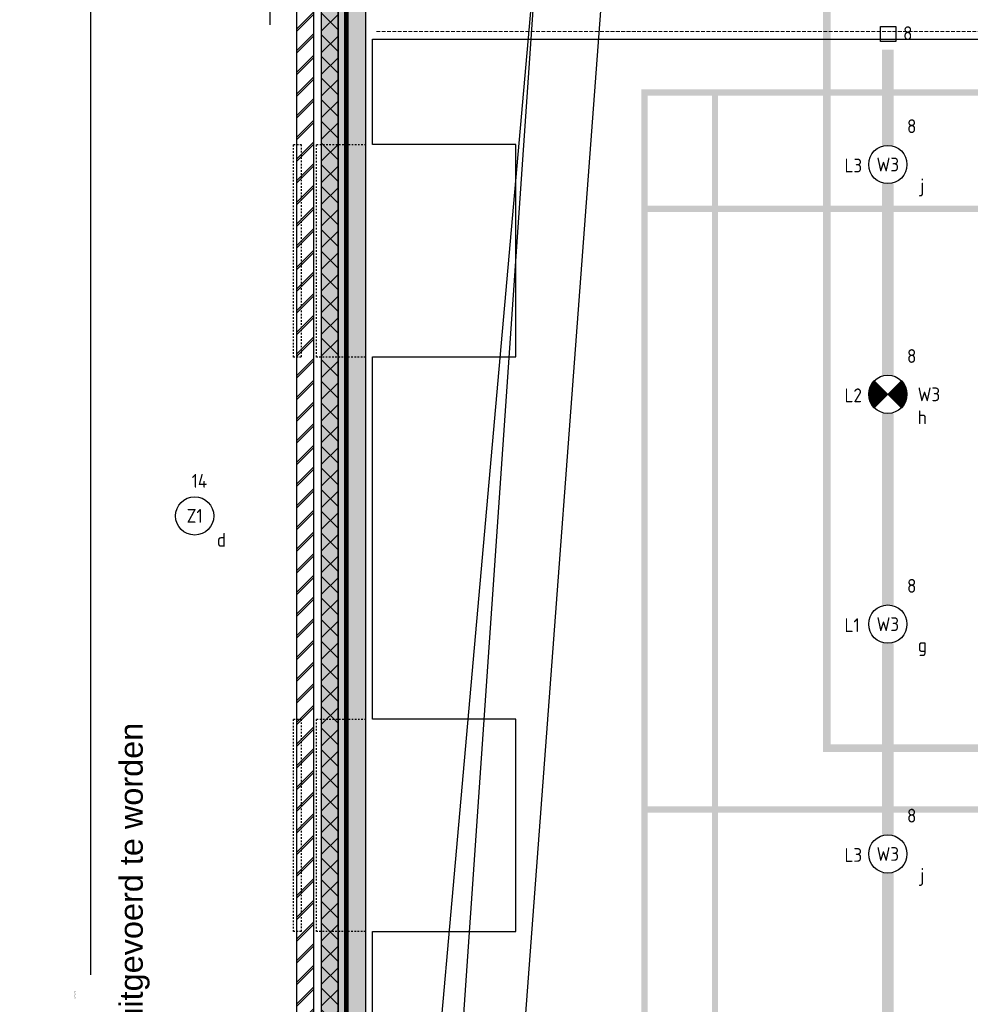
# Model space of a CAD drawing. Header units: millimetres. Extents: x -38031 to 123247, y -16330 to 129979.
# Tile 54 of 235: x -33232 to -27029, y 36425 to 42852. Entities that reach past the tile are written whole.
import ezdxf
from ezdxf.enums import TextEntityAlignment as Align

# ---------------------------------------------------------------- set-up
doc = ezdxf.new("R2010")
doc.units = ezdxf.units.MM
doc.header["$LTSCALE"] = 50
for name, pattern in [('HIDDEN', [9.525, 6.35, -3.175]), ('HIDDEN2', [4.7625, 3.175, -1.5875]), ('STYLE_01', [0.41664, 0.20828, -0.20836]), ('STYLE_02', [0.694425, 0.48607, -0.208355]), ('STYLE_11', [5, 3.888855, -0.416718, 0.277786, -0.416641])]:
    doc.linetypes.add(name, pattern=pattern)
for name, color, linetype in [('AL$1A---_ALGEMEEN', 8, 'Continuous'), ('AM$1A---_ARCERING', 8, 'Continuous'), ('AT$1A---_TEKST050', 8, 'Continuous'), ('AT$1A---_TEKST100', 8, 'Continuous'), ('BOUWKUNDIG', 8, 'Continuous'), ('brandscheiding', 5, 'HIDDEN'), ('EL6121--', 3, 'Continuous'), ('EL6311--', 3, 'Continuous'), ('EL6311--NV', 7, 'Continuous'), ('lengte voedingskabels', 3, 'Continuous')]:
    doc.layers.add(name, color=color, linetype=linetype)
doc.layers.add('Armaturen levering door W-aannemer', color=3, linetype='Continuous', plot=False)
doc.layers.add('Armaturen levering door W-aannemer--NV', color=7, linetype='Continuous', plot=False)
doc.layers.add('stramien', color=1, linetype='STYLE_11', lineweight=15)
doc.styles.add('Arial', font='ARIAL.TTF')
doc.styles.add('BURO-018', font='iso.shx', dxfattribs={"height": 90})
doc.dimstyles.new('JIS', dxfattribs={"dimtxt": 2.272868, "dimasz": 3.175, "dimexe": 2, "dimexo": 0, "dimgap": 1, "dimtad": 1, "dimdec": 0, "dimzin": 11, "dimtxsty": 'Arial', "dimblk": 'VW_FILLEDARROW-1', "dimcen": 0, "dimazin": 0, "dimtfac": 1, "dimtdec": 0, "dimtix": 1, "dimtofl": 0, "dimtmove": 0, "dimatfit": 0, "dimldrblk": 'VW_FILLEDARROW-1', "dimfxl": 0, "dimfrac": 2, "dimtolj": 1, "dimtzin": 11, "dimarcsym": 0})
pattern_1 = [(45, (-987936.49, -175784.82), (70.710678, -70.710678), []), (45, (-987929.42, -175791.89), (70.710678, -70.710678), [])]

# ---------------------------------------------------------------- blocks, each defined once
blk = doc.blocks.new('1115B6LL1500')
at = {"color": 0, "linetype": 'Continuous'}
blk.add_circle((0, 0), 2.5, dxfattribs=at)
at = {"color": 0}
for points in [[(-2.5, 0.75), (-15, 0.75), (-2.5, -0.75), (-15, -0.75)], [(2.5, 0.75), (15, 0.75), (2.5, -0.75), (15, -0.75)]]:
    blk.add_solid(points, dxfattribs=at)
at = {"color": 0, "linetype": 'Continuous', "style": 'BURO-018'}
for tag, p in [('E_GKAST', (0, 8)), ('E_GROEP', (0, 5)), ('E_SGROEP', (4.5, 5)), ('E_ARMCODE', (0, 0)), ('E_SLET', (4.5, -3))]:
    blk.add_attdef(tag, text='', height=1.8, dxfattribs=at).set_placement(p, align=Align.MIDDLE)
blk = doc.blocks.new('E00018')
at = {"color": 0, "linetype": 'Continuous'}
for p, q in [((-1.77, -1.77), (1.77, 1.77)), ((1.77, -1.77), (-1.77, 1.77))]:
    blk.add_line(p, q, dxfattribs=at)
at = {"color": 0, "linetype": 'Continuous', "const_width": 2.5}
for points in [[(-0.88, 0.88, -0.198912), (0, 1.25, -0.198912), (0.88, 0.88, -1)], [(-0.88, -0.88, 0.198912), (0, -1.25, 0.198912), (0.88, -0.88, 1)]]:
    blk.add_lwpolyline(points, format="xyb", dxfattribs=at)
blk = doc.blocks.new('1115B6LL1500-NO1')
at = {"color": 0, "linetype": 'Continuous'}
blk.add_circle((0, 0), 2.5, dxfattribs=at)
at = {"color": 0}
for points in [[(-2.5, 0.75), (-15, 0.75), (-2.5, -0.75), (-15, -0.75)], [(2.5, 0.75), (15, 0.75), (2.5, -0.75), (15, -0.75)]]:
    blk.add_solid(points, dxfattribs=at)
at = {"color": 0, "zscale": 100}
blk.add_blockref('E00018', (0, 0), dxfattribs=at)
at = {"color": 0, "linetype": 'Continuous', "style": 'BURO-018'}
for tag, p in [('E_GKAST', (0, 8)), ('E_GROEP', (0, 5)), ('E_SGROEP', (4.5, 5)), ('E_ARMCODE', (0, 0)), ('E_SLET', (4.5, -3))]:
    blk.add_attdef(tag, text='', height=1.8, dxfattribs=at).set_placement(p, align=Align.MIDDLE)
blk = doc.blocks.new('1115B3A')
at = {"color": 0, "linetype": 'Continuous'}
blk.add_circle((0, 0), 2.5, dxfattribs=at)
at = {"color": 0, "linetype": 'Continuous', "style": 'BURO-018'}
for tag, p in [('E_GKAST', (0, 8)), ('E_GROEP', (0, 5)), ('E_SGROEP', (4.5, 5)), ('E_ARMCODE', (0, 0)), ('E_SLET', (4.5, -1))]:
    blk.add_attdef(tag, text='', height=1.8, dxfattribs=at).set_placement(p, align=Align.MIDDLE)
blk = doc.blocks.new('0215A2')
at = {"color": 0, "linetype": 'Continuous'}
for p, q in [((0, -8), (0, 0)), ((-2.5, -2.5), (2.5, -2.5)), ((-1.75, -3.5), (1.75, -3.5)), ((-1, -4.5), (1, -4.5))]:
    blk.add_line(p, q, dxfattribs=at)
blk.add_lwpolyline([(0, -8, 0, 1, 0), (0, -6, 1, 1, 0)], format="xyseb", dxfattribs=at)
at = {"color": 0, "linetype": 'Continuous', "style": 'BURO-018', "flags": 1}
blk.add_attdef('E_MATCODE', text='', height=1.8, rotation=90, dxfattribs=at).set_placement((0, 0), align=Align.MIDDLE)
blk = doc.blocks.new('E00159')
at = {"color": 0, "linetype": 'Continuous'}
for p, q in [((-1, -1), (-1, 1)), ((-1, 1), (1, 1)), ((1, 1), (1, -1)), ((1, -1), (-1, -1))]:
    blk.add_line(p, q, dxfattribs=at)
at = {"color": 0, "linetype": 'Continuous', "style": 'BURO-018'}
for tag, p in [('E_GKAST', (0, 6.5)), ('E_GROEP', (0, 3.5)), ('E_SGROEP', (4.5, 3.5))]:
    blk.add_attdef(tag, text='', height=1.8, dxfattribs=at).set_placement(p, align=Align.MIDDLE)
at = {"color": 0, "linetype": 'Continuous', "style": 'BURO-018', "flags": 1}
for tag, p in [('E_VERMCODE', (13, 3.5)), ('E_MATCODE', (0, 0))]:
    blk.add_attdef(tag, text='', height=1.8, dxfattribs=at).set_placement(p, align=Align.MIDDLE)
blk = doc.blocks.new('Group-17')
at = {"layer": 'AM$1A---_ARCERING', "linetype": 'Continuous', "lineweight": 0}
h = blk.add_hatch(color=256, dxfattribs=at)
h.paths.add_polyline_path([(-75351, 27497), (-75351, 9497), (-84351, 9497), (-84351, 27497)])
h.paths.add_polyline_path([(-84301, 15497), (-84301, 9547), (-75401, 9547), (-75401, 15497)])
h.paths.add_polyline_path([(-75401, 18472), (-84301, 18472), (-84301, 15547), (-75401, 15547)])
h.paths.add_polyline_path([(-75401, 27447), (-84301, 27447), (-84301, 21497), (-75401, 21497)])
h.paths.add_polyline_path([(-84301, 18522), (-75401, 18522), (-75401, 21447), (-84301, 21447)])
h = blk.add_hatch(color=256, dxfattribs=at)
h.paths.add_polyline_path([(-85536, 422), (-79436, 422), (-79436, 13822), (-85536, 13822)])
h.paths.add_polyline_path([(-85076, 13062), (-85496, 13062), (-85496, 13782), (-85076, 13782)])
h.paths.add_polyline_path([(-85036, 13782), (-82506, 13782), (-82506, 13062), (-85036, 13062)])
h.paths.add_polyline_path([(-79936, 13062), (-82466, 13062), (-82466, 13782), (-79936, 13782)])
h.paths.add_polyline_path([(-79896, 13782), (-79476, 13782), (-79476, 13062), (-79896, 13062)])
h.paths.add_polyline_path([(-79476, 13022), (-79476, 9142), (-79896, 9142), (-79896, 13022)])
h.paths.add_polyline_path([(-79936, 13022), (-79936, 9142), (-82466, 9142), (-82466, 13022)])
h.paths.add_polyline_path([(-85036, 9142), (-85036, 13022), (-82506, 13022), (-82506, 9142)])
h.paths.add_polyline_path([(-85496, 9142), (-85496, 13022), (-85076, 13022), (-85076, 9142)])
h.paths.add_polyline_path([(-85076, 5142), (-85496, 5142), (-85496, 9102), (-85076, 9102)])
h.paths.add_polyline_path([(-85036, 9102), (-79936, 9102), (-79936, 5142), (-85036, 5142)])
h.paths.add_polyline_path([(-79896, 5142), (-79896, 9102), (-79476, 9102), (-79476, 5142)])
h.paths.add_polyline_path([(-79476, 1222), (-79896, 1222), (-79896, 5102), (-79476, 5102)])
h.paths.add_polyline_path([(-79936, 5102), (-79936, 1222), (-82466, 1222), (-82466, 5102)])
h.paths.add_polyline_path([(-85036, 5102), (-82506, 5102), (-82506, 1222), (-85036, 1222)])
h.paths.add_polyline_path([(-85076, 5102), (-85076, 1222), (-85496, 1222), (-85496, 5102)])
h.paths.add_polyline_path([(-85076, 1182), (-85076, 462), (-85496, 462), (-85496, 1182)])
h.paths.add_polyline_path([(-85036, 462), (-85036, 1182), (-82506, 1182), (-82506, 462)])
h.paths.add_polyline_path([(-82466, 1182), (-79936, 1182), (-79936, 462), (-82466, 462)])
h.paths.add_polyline_path([(-79476, 1182), (-79476, 462), (-79896, 462), (-79896, 1182)])
blk = doc.blocks.new('Group-18')
at = {"layer": 'AL$1A---_ALGEMEEN', "color": 0}
blk.add_lwpolyline([(-87292, 700.6), (-86356, 700.6), (-86356, 2087.6), (-87292, 2087.6), (-87292, 4450.6), (-86356, 4450.6), (-86356, 5834), (-87292, 5834), (-87292, 8325.6), (-86356, 8325.6), (-86356, 9712.6), (-87292, 9712.6), (-87292, 12075.6), (-86356, 12075.6), (-86356, 13462.6), (-87292, 13462.6), (-87292, 14150), (-59221, 14150), (-59221, 230), (-87292, 230)], close=True, dxfattribs=at)
blk = doc.blocks.new('Group-57')
at = {"layer": 'AM$1A---_ARCERING', "linetype": 'Continuous', "lineweight": 0}
h = blk.add_hatch(color=256, dxfattribs=at)
h.paths.add_polyline_path([(-75351, 27497), (-75351, 9497), (-84351, 9497), (-84351, 27497)])
h.paths.add_polyline_path([(-84301, 15497), (-84301, 9547), (-75401, 9547), (-75401, 15497)])
h.paths.add_polyline_path([(-75401, 18472), (-84301, 18472), (-84301, 15547), (-75401, 15547)])
h.paths.add_polyline_path([(-75401, 27447), (-84301, 27447), (-84301, 21497), (-75401, 21497)])
h.paths.add_polyline_path([(-84301, 18522), (-75401, 18522), (-75401, 21447), (-84301, 21447)])
h = blk.add_hatch(color=256, dxfattribs=at)
h.paths.add_polyline_path([(-85536, 422), (-79436, 422), (-79436, 13822), (-85536, 13822)])
h.paths.add_polyline_path([(-85076, 13062), (-85496, 13062), (-85496, 13782), (-85076, 13782)])
h.paths.add_polyline_path([(-85036, 13782), (-82506, 13782), (-82506, 13062), (-85036, 13062)])
h.paths.add_polyline_path([(-79936, 13062), (-82466, 13062), (-82466, 13782), (-79936, 13782)])
h.paths.add_polyline_path([(-79896, 13782), (-79476, 13782), (-79476, 13062), (-79896, 13062)])
h.paths.add_polyline_path([(-79476, 13022), (-79476, 9142), (-79896, 9142), (-79896, 13022)])
h.paths.add_polyline_path([(-79936, 13022), (-79936, 9142), (-82466, 9142), (-82466, 13022)])
h.paths.add_polyline_path([(-85036, 9142), (-85036, 13022), (-82506, 13022), (-82506, 9142)])
h.paths.add_polyline_path([(-85496, 9142), (-85496, 13022), (-85076, 13022), (-85076, 9142)])
h.paths.add_polyline_path([(-85076, 5142), (-85496, 5142), (-85496, 9102), (-85076, 9102)])
h.paths.add_polyline_path([(-85036, 9102), (-79936, 9102), (-79936, 5142), (-85036, 5142)])
h.paths.add_polyline_path([(-79896, 5142), (-79896, 9102), (-79476, 9102), (-79476, 5142)])
h.paths.add_polyline_path([(-79476, 1222), (-79896, 1222), (-79896, 5102), (-79476, 5102)])
h.paths.add_polyline_path([(-79936, 5102), (-79936, 1222), (-82466, 1222), (-82466, 5102)])
h.paths.add_polyline_path([(-85036, 5102), (-82506, 5102), (-82506, 1222), (-85036, 1222)])
h.paths.add_polyline_path([(-85076, 5102), (-85076, 1222), (-85496, 1222), (-85496, 5102)])
h.paths.add_polyline_path([(-85076, 1182), (-85076, 462), (-85496, 462), (-85496, 1182)])
h.paths.add_polyline_path([(-85036, 462), (-85036, 1182), (-82506, 1182), (-82506, 462)])
h.paths.add_polyline_path([(-82466, 1182), (-79936, 1182), (-79936, 462), (-82466, 462)])
h.paths.add_polyline_path([(-79476, 1182), (-79476, 462), (-79896, 462), (-79896, 1182)])
blk = doc.blocks.new('Group-109')
at = {"layer": 'AL$1A---_ALGEMEEN', "color": 0, "linetype": 'STYLE_02', "lineweight": 15}
blk.add_line((-87264.5, 14200), (-59064.5, 14200), dxfattribs=at)
blk = doc.blocks.new('VW_FILLEDARROW-1')
at = {"layer": 'AL$1A---_ALGEMEEN', "color": 0, "lineweight": -2}
blk.add_solid([(0, 0), (1, 0.3), (1, -0.3)], dxfattribs=at)
blk = doc.blocks.new('*D670')
at = {"layer": 'AL$1A---_ALGEMEEN', "color": 0, "lineweight": -2}
for p, q in [((-88581.8, 28711.7), (-89133.8, 28711.7)), ((-89131.8, 28708.5), (-89131.8, 8042)), ((-89131.8, -10622.7), (-89131.8, 7780.6)), ((-88531.8, -10625.9), (-89133.8, -10625.9))]:
    blk.add_line(p, q, dxfattribs=at)
at = {"layer": 'AL$1A---_ALGEMEEN', "color": 0, "lineweight": -2, "xscale": 3.175, "yscale": 3.175, "zscale": 3.175}
for p, rotation in [((-89131.8, 28711.7), 90), ((-89131.8, -10625.9), 270)]:
    blk.add_blockref('VW_FILLEDARROW-1', p, dxfattribs=dict(at, rotation=rotation))
at = {"layer": 'AT$1A---_TEKST050', "insert": (-89231.8, 7911.3), "char_height": 4.546, "attachment_point": 5, "rotation": 90, "style": 'Arial'}
blk.add_mtext('\\A1; <<< lichthappers >>> ', dxfattribs=at)
blk = doc.blocks.new('Group-139')
at = {"layer": 'AL$1A---_ALGEMEEN', "color": 0, "linetype": 'STYLE_01'}
for points in [[(-693.5, 360), (693.5, 360), (693.5, 310), (-693.5, 310)], [(-693.5, 210), (693.5, 210), (693.5, -110), (-693.5, -110)]]:
    blk.add_lwpolyline(points, close=True, dxfattribs=at)
blk = doc.blocks.new('31x_alu-mk 204-gestippeld')
at = {"layer": 'AL$1A---_ALGEMEEN', "color": 0}
blk.add_blockref('Group-139', (0, 0), dxfattribs=at)
blk = doc.blocks.new('*D671')
at = {"layer": 'AL$1A---_ALGEMEEN', "color": 0, "lineweight": -2}
for p, q in [((-88581.8, 28711.7), (-89133.8, 28711.7)), ((-89131.8, 28708.5), (-89131.8, 8042)), ((-89131.8, -10622.7), (-89131.8, 7780.6)), ((-88531.8, -10625.9), (-89133.8, -10625.9))]:
    blk.add_line(p, q, dxfattribs=at)
at = {"layer": 'AL$1A---_ALGEMEEN', "color": 0, "lineweight": -2, "xscale": 3.175, "yscale": 3.175, "zscale": 3.175}
for p, rotation in [((-89131.8, 28711.7), 90), ((-89131.8, -10625.9), 270)]:
    blk.add_blockref('VW_FILLEDARROW-1', p, dxfattribs=dict(at, rotation=rotation))
at = {"layer": 'AT$1A---_TEKST050', "insert": (-89231.8, 7911.3), "char_height": 4.546, "attachment_point": 5, "rotation": 90, "style": 'Arial'}
blk.add_mtext('\\A1; <<< lichthappers >>> ', dxfattribs=at)
blk = doc.blocks.new('Group-178')
at = {"layer": 'AM$1A---_ARCERING', "linetype": 'Continuous', "lineweight": 0}
blk.add_hatch(color=256, dxfattribs=at).paths.add_polyline_path([(-87334.8, 7280), (-87334.8, 14610), (-87514.8, 14610), (-87514.8, 7280)])
at = {"layer": 'AL$1A---_ALGEMEEN', "color": 0}
blk.add_lwpolyline([(-87334.8, 7280), (-87334.8, 14610), (-87514.8, 14610), (-87514.8, 7280)], close=True, dxfattribs=at)
blk = doc.blocks.new('Group-140')
at = {"layer": 'AL$1A---_ALGEMEEN', "color": 0, "rotation": 90}
for p in [(-87446, 12768.164), (-87446, 9018.164)]:
    blk.add_blockref('31x_alu-mk 204-gestippeld', p, dxfattribs=at)
at = {"layer": 'AT$1A---_TEKST100', "insert": (-88941.819, 6017.179), "char_height": 151.52455, "attachment_point": 1, "rotation": 90, "line_spacing_factor": 0.967741, "style": 'Arial'}
blk.add_mtext('{\\C256;\\lglas dient balvast uitgevoerd te worden}', dxfattribs=at)
at = {"layer": 'AL$1A---_ALGEMEEN', "color": 0}
dim = blk.add_linear_dim(base=(-89131.848, -10625.875), p1=(-88581.848, 28711.664), p2=(-88531.848, -10625.875), angle=90, text=' <<< lichthappers >>> ', dimstyle='JIS', override={"dimtxt": 4.545736, "dimgap": 100, "dimlfac": 50, "dimpost": '<>', "dimtxsty": 'Arial', "dimtmove": 2}, dxfattribs=at)
dim.commit()
dim.dimension.update_dxf_attribs({"geometry": '*D670', "text_midpoint": (-89231.848, 7911.316), "dimtype": 128})
blk = doc.blocks.new('Group-170')
at = {"layer": 'AL$1A---_ALGEMEEN', "color": 0, "rotation": 90}
for p in [(-87446, 12768.164), (-87446, 9018.164)]:
    blk.add_blockref('31x_alu-mk 204-gestippeld', p, dxfattribs=at)
at = {"layer": 'AT$1A---_TEKST100', "insert": (-88941.819, 6017.179), "char_height": 151.52455, "attachment_point": 1, "rotation": 90, "line_spacing_factor": 0.967741, "style": 'Arial'}
blk.add_mtext('{\\C256;\\lglas dient balvast uitgevoerd te worden}', dxfattribs=at)
at = {"layer": 'AL$1A---_ALGEMEEN', "color": 0}
dim = blk.add_linear_dim(base=(-89131.848, -10625.875), p1=(-88581.848, 28711.664), p2=(-88531.848, -10625.875), angle=90, text=' <<< lichthappers >>> ', dimstyle='JIS', override={"dimtxt": 4.545736, "dimgap": 100, "dimlfac": 50, "dimpost": '<>', "dimtxsty": 'Arial', "dimtmove": 2}, dxfattribs=at)
dim.commit()
dim.dimension.update_dxf_attribs({"geometry": '*D671', "text_midpoint": (-89231.848, 7911.316), "dimtype": 128})
blk = doc.blocks.new('200254 W 210 11-06-2007')
at = {"layer": 'AM$1A---_ARCERING', "linetype": 'Continuous', "lineweight": 5}
h = blk.add_hatch(dxfattribs=at)
h.set_pattern_fill('BAKSTEEN', color=256, scale=50, style=0, pattern_type=2)
h.set_pattern_definition(pattern_1)
h.paths.add_polyline_path([(-67511, 4976.9), (-67511, 33652.5), (-67511, 33799.5), (-67511, 33912.4), (-67624, 33912.4), (-67624, 4976.9)])
h = blk.add_hatch(dxfattribs=at)
h.set_pattern_fill('BAKSTEEN', color=256, scale=50, style=0, pattern_type=2)
h.set_pattern_definition(pattern_1)
h.paths.add_polyline_path([(-67511, 5033.9), (-67511, 33652.5), (-67511, 33799.5), (-67511, 33912.4), (-67624, 33912.4), (-67624, 5033.9)])
at = {"layer": 'AM$1A---_ARCERING', "linetype": 'Continuous', "lineweight": 0}
blk.add_hatch(color=256, dxfattribs=at).paths.add_polyline_path([(-66153.2, 33590.9), (-66153.2, 33751.4), (-67463.2, 33751.4), (-67463.2, 5138.4), (-67463.2, 5051.4), (-67303.2, 5051.4), (-67303.2, 4920.9), (-67272.9, 4920.9), (-67273.2, 5151.9), (-67423.2, 5151.9), (-67423.2, 5291.9), (-67353.2, 5291.9), (-67353.2, 10601.1), (-67423.2, 10601.1), (-67423.2, 10851.1), (-67353.2, 10851.1), (-67353.2, 18221), (-67423.2, 18221), (-67423.2, 18471), (-67353.2, 18471), (-67353.2, 25841), (-67423.2, 25841), (-67423.2, 26091), (-67353.2, 26091), (-67353.2, 33460.9), (-67423.2, 33460.9), (-67423.2, 33710.9), (-67173.2, 33710.9), (-67173.2, 33641.4), (-66377.7, 33641.4), (-66377.7, 33711.4), (-66237.7, 33711.4), (-66237.7, 33560.9), (-66010.2, 33560.9), (-66010.2, 33590.9)])
at = {"layer": 'AM$1A---_ARCERING', "linetype": 'Continuous', "lineweight": 5}
h = blk.add_hatch(dxfattribs=at)
h.set_pattern_fill('ISOLATIE', color=256, scale=50, style=0, pattern_type=2)
h.set_pattern_definition([(135, (-987936.49, -175784.82), (70.710678, 70.710678), []), (45, (-987637.15, -176084.16), (70.710678, -70.710678), [])])
h.paths.add_polyline_path([(-66153.2, 33590.9), (-66153.2, 33751.4), (-67463.2, 33751.4), (-67463.2, 5138.4), (-67463.2, 5051.4), (-67303.2, 5051.4), (-67303.2, 4920.9), (-67272.9, 4920.9), (-67273.2, 5151.9), (-67423.2, 5151.9), (-67423.2, 5291.9), (-67353.2, 5291.9), (-67353.2, 10601.1), (-67423.2, 10601.1), (-67423.2, 10851.1), (-67353.2, 10851.1), (-67353.2, 18221), (-67423.2, 18221), (-67423.2, 18471), (-67353.2, 18471), (-67353.2, 25841), (-67423.2, 25841), (-67423.2, 26091), (-67353.2, 26091), (-67353.2, 33460.9), (-67423.2, 33460.9), (-67423.2, 33710.9), (-67173.2, 33710.9), (-67173.2, 33641.4), (-66377.7, 33641.4), (-66377.7, 33711.4), (-66237.7, 33711.4), (-66237.7, 33560.9), (-66010.2, 33560.9), (-66010.2, 33590.9)])
at = {"layer": 'AL$1A---_ALGEMEEN'}
for points in [[(-67511, 4976.9), (-67511, 33652.5), (-67511, 33799.5), (-67511, 33912.4), (-67624, 33912.4), (-67624, 4976.9)], [(-67511, 5033.9), (-67511, 33652.5), (-67511, 33799.5), (-67511, 33912.4), (-67624, 33912.4), (-67624, 5033.9)]]:
    blk.add_lwpolyline(points, close=True, dxfattribs=at)
blk.add_lwpolyline([(-67463.2, 33751.4), (-67463.2, 5138.4), (-67463.2, 5051.4), (-67303.2, 5051.4), (-67303.2, 4920.9), (-67272.9, 4920.9), (-67273.2, 5151.9), (-67423.2, 5151.9), (-67423.2, 5291.9), (-67353.2, 5291.9), (-67353.2, 10601.1), (-67423.2, 10601.1), (-67423.2, 10851.1), (-67353.2, 10851.1), (-67353.2, 18221)], dxfattribs=at)
at = {"layer": 'stramien', "ltscale": 10}
blk.add_line((-67299, -11013.6), (-67299, 36216.4), dxfattribs=at)
at = {"layer": 'AL$1A---_ALGEMEEN'}
for name in ['Group-18', 'Group-178', 'Group-17', 'Group-57', 'Group-140', 'Group-170', 'Group-109']:
    blk.add_blockref(name, (20162, 3587.4), dxfattribs=at)

msp = doc.modelspace()

# ---------------------------------------------------------------- block references
at = {"layer": 'BOUWKUNDIG'}
msp.add_blockref('200254 W 210 11-06-2007', (36199, 24987.6), dxfattribs=at)

# ---------------------------------------------------------------- next in the draw order: linework, layer by layer
at = {"layer": 'brandscheiding', "const_width": 30}
msp.add_lwpolyline([(10177.2, 58682.4), (-31100, 58682.4), (-31100, 12977.2), (-33217.2, 12977.2), (-33217.2, -2034.8), (-4256.9, -2034.8), (-4256.9, -571.1), (10110.8, 1104.7)], dxfattribs=at)
at = {"layer": 'EL6121--', "color": 5, "linetype": 'HIDDEN2'}
msp.add_line((-31100, 12855), (-31100, 58575), dxfattribs=at)
at = {"layer": 'lengte voedingskabels'}
msp.add_line((-29393.5, 43550.3), (-30500.7, 28781.2), dxfattribs=at)
msp.add_lwpolyline([(-31061.3, 29756.2), (-29840.6, 43547.5), (-31016, 26496.2)], dxfattribs=at)

# ---------------------------------------------------------------- next in the draw order: block references
at = {"layer": 'Armaturen levering door W-aannemer'}
ref = msp.add_blockref('1115B6LL1500', (-27567, 41906.8), dxfattribs=dict(at, xscale=50.00000000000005, yscale=50, zscale=50, rotation=90.00000250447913))
ref.add_attrib('E_ARMCODE', 'W3', dxfattribs={"layer": '0', "color": 1, "linetype": 'Continuous', "height": 90, "style": 'BURO-018'}).set_placement((-27567, 41906.8), align=Align.MIDDLE)
ref.add_attrib('E_SLET', 'j', dxfattribs={"layer": '0', "color": 1, "linetype": 'Continuous', "height": 90, "style": 'BURO-018'}).set_placement((-27342, 41756.8), align=Align.MIDDLE)
ref.add_attrib('E_GROEP', '8', dxfattribs={"layer": '0', "color": 1, "linetype": 'Continuous', "height": 90, "style": 'BURO-018'}).set_placement((-27411.2, 42156.8), align=Align.MIDDLE)
ref = msp.add_blockref('1115B6LL1500', (-27567, 38906.8), dxfattribs=dict(at, xscale=50.00000000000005, yscale=50, zscale=50, rotation=90.00000250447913))
ref.add_attrib('E_ARMCODE', 'W3', dxfattribs={"layer": '0', "color": 1, "linetype": 'Continuous', "height": 90, "style": 'BURO-018'}).set_placement((-27567, 38906.8), align=Align.MIDDLE)
ref.add_attrib('E_SLET', 'g', dxfattribs={"layer": '0', "color": 1, "linetype": 'Continuous', "height": 90, "style": 'BURO-018'}).set_placement((-27342, 38756.8), align=Align.MIDDLE)
ref.add_attrib('E_GROEP', '8', dxfattribs={"layer": '0', "color": 1, "linetype": 'Continuous', "height": 90, "style": 'BURO-018'}).set_placement((-27411.2, 39156.8), align=Align.MIDDLE)
ref = msp.add_blockref('1115B6LL1500', (-27567, 37406.8), dxfattribs=dict(at, xscale=50.00000000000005, yscale=50, zscale=50, rotation=90.00000250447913))
ref.add_attrib('E_ARMCODE', 'W3', dxfattribs={"layer": '0', "color": 1, "linetype": 'Continuous', "height": 90, "style": 'BURO-018'}).set_placement((-27567, 37406.8), align=Align.MIDDLE)
ref.add_attrib('E_SLET', 'j', dxfattribs={"layer": '0', "color": 1, "linetype": 'Continuous', "height": 90, "style": 'BURO-018'}).set_placement((-27342, 37256.8), align=Align.MIDDLE)
ref.add_attrib('E_GROEP', '8', dxfattribs={"layer": '0', "color": 1, "linetype": 'Continuous', "height": 90, "style": 'BURO-018'}).set_placement((-27411.2, 37656.8), align=Align.MIDDLE)
ref = msp.add_blockref('1115B6LL1500', (-27567, 35906.8), dxfattribs=dict(at, xscale=50.00000000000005, yscale=50, zscale=50, rotation=90.00000250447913))
ref.add_attrib('E_ARMCODE', 'W3', dxfattribs={"layer": '0', "color": 1, "linetype": 'Continuous', "height": 90, "style": 'BURO-018'}).set_placement((-27567, 35906.8), align=Align.MIDDLE)
ref.add_attrib('E_SLET', 'h', dxfattribs={"layer": '0', "color": 1, "linetype": 'Continuous', "height": 90, "style": 'BURO-018'}).set_placement((-27342, 35756.8), align=Align.MIDDLE)
ref.add_attrib('E_GROEP', '8', dxfattribs={"layer": '0', "color": 1, "linetype": 'Continuous', "height": 90, "style": 'BURO-018'}).set_placement((-27411.2, 36156.8), align=Align.MIDDLE)
at = {"layer": 'Armaturen levering door W-aannemer--NV'}
ref = msp.add_blockref('1115B6LL1500-NO1', (-27567, 40406.8), dxfattribs=dict(at, xscale=50.00000000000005, yscale=50, zscale=50, rotation=90.00000250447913))
ref.add_attrib('E_ARMCODE', 'W3', dxfattribs={"layer": '0', "color": 1, "linetype": 'Continuous', "height": 90, "style": 'BURO-018'}).set_placement((-27298.8, 40406.8), align=Align.MIDDLE)
ref.add_attrib('E_SLET', 'h', dxfattribs={"layer": '0', "color": 1, "linetype": 'Continuous', "height": 90, "style": 'BURO-018'}).set_placement((-27342, 40256.8), align=Align.MIDDLE)
ref.add_attrib('E_GROEP', '8', dxfattribs={"layer": '0', "color": 1, "linetype": 'Continuous', "height": 90, "style": 'BURO-018'}).set_placement((-27411.2, 40656.8), align=Align.MIDDLE)
at = {"layer": 'EL6121--', "linetype": 'HIDDEN2', "xscale": 200, "yscale": 200, "zscale": 200, "rotation": 270}
msp.add_blockref('0215A2', (-31100, 43317.5), dxfattribs=at)
at = {"layer": 'EL6311--'}
ref = msp.add_blockref('E00159', (-27564.1, 42758.5), dxfattribs=dict(at, xscale=50, yscale=50, zscale=50))
ref.add_attrib('E_GROEP', '8', dxfattribs={"layer": '0', "color": 1, "linetype": 'Continuous', "height": 90, "style": 'BURO-018'}).set_placement((-27436.7, 42764.2), align=Align.MIDDLE)
ref = msp.add_blockref('1115B3A', (-32090.4, 39613.3), dxfattribs=dict(at, xscale=50, yscale=50, zscale=50, rotation=90))
ref.add_attrib('E_ARMCODE', 'Z1', dxfattribs={"layer": '0', "color": 1, "linetype": 'Continuous', "height": 90, "style": 'BURO-018'}).set_placement((-32090.4, 39613.3), align=Align.MIDDLE)
ref.add_attrib('E_SLET', 'd', dxfattribs={"layer": '0', "color": 1, "linetype": 'Continuous', "height": 90, "style": 'BURO-018'}).set_placement((-31915.4, 39456.5), align=Align.MIDDLE)
ref.add_attrib('E_GROEP', '14', dxfattribs={"layer": '0', "color": 1, "linetype": 'Continuous', "height": 90, "style": 'BURO-018'}).set_placement((-32059.3, 39842.1), align=Align.MIDDLE)

# ---------------------------------------------------------------- next in the draw order: texts
at = {"layer": 'Armaturen levering door W-aannemer', "style": 'BURO-018'}
for s, p in [('L3', (-27849.5, 41855.3)), ('L1', (-27849.5, 38855.3)), ('L3', (-27849.5, 37355.3))]:
    msp.add_text(s, height=90, dxfattribs=at).set_placement(p)
at = {"layer": 'EL6311--NV', "style": 'BURO-018'}
msp.add_text('L2', height=90, dxfattribs=at).set_placement((-27849.5, 40355.3))

doc.saveas('drawing.dxf')
